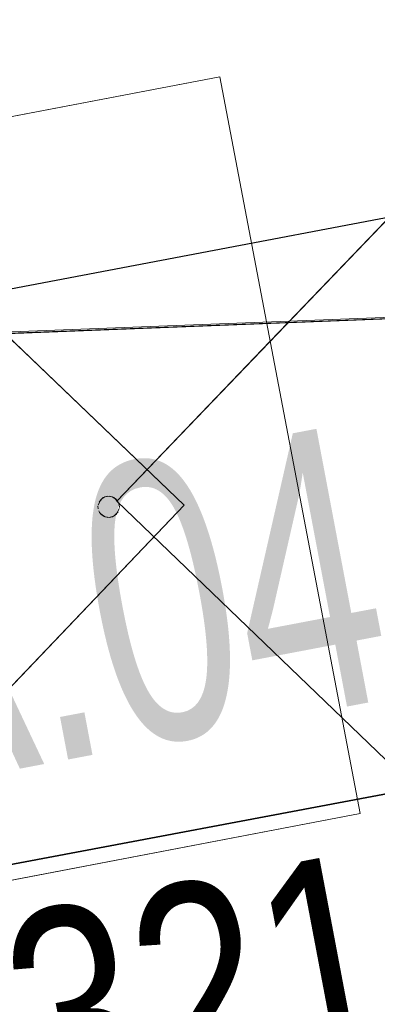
# Model space of a CAD drawing. Extents: x 3503739 to 3504470, y 5375172 to 5375561.
# Tile 59 of 121: x 3504135.481 to 3504135.815, y 5375386.231 to 5375387.15. Entities that reach past the tile are written whole.
import ezdxf

# ---------------------------------------------------------------- set-up
doc = ezdxf.new("R2010")
doc.units = 0
doc.header["$MEASUREMENT"] = 0
for name, color, linetype in [('_4WP_KANCADT__', 7, 'Continuous'), ('BHM_WA', 7, 'Continuous'), ('K_FLURSTUECKE', 7, 'Continuous')]:
    doc.layers.add(name, color=color, linetype=linetype)
doc.styles.add('42', font='TXT', dxfattribs={"width": 0.7, "height": 0.26})
doc.styles.add('43', font='TXT', dxfattribs={"width": 0.8, "height": 0.2})

msp = doc.modelspace()

# ---------------------------------------------------------------- linework, layer by layer
at = {"layer": '_4WP_KANCADT__', "color": 7, "linetype": 'Continuous', "lineweight": 18}
msp.add_lwpolyline([(3504134.7567, 5375386.76326), (3504136.72169, 5375387.13586), (3504137.0112, 5375385.60907), (3504135.04621, 5375385.23647), (3504134.7567, 5375386.76326)], dxfattribs=at)
at = {"layer": '_4WP_KANCADT__', "color": 1, "linetype": 'Continuous', "lineweight": 25}
msp.add_lwpolyline([(3504134.7567, 5375386.76326), (3504136.72169, 5375387.13586), (3504137.0112, 5375385.60907), (3504135.04621, 5375385.23647), (3504134.7567, 5375386.76326)], dxfattribs=at)
at = {"layer": 'BHM_WA', "color": 254, "linetype": 'Continuous', "lineweight": 13}
for p, q in [((3504135.66767, 5375387.09667), (3504134.98006, 5375386.96555)), ((3504135.38132, 5375386.93876), (3504135.63435, 5375386.69695)), ((3504135.39254, 5375386.44391), (3504135.63435, 5375386.69695)), ((3504135.57263, 5375386.69977), (3504135.57298, 5375386.69898)), ((3504135.57298, 5375386.69898), (3504135.57326, 5375386.69815)), ((3504135.57326, 5375386.69815), (3504135.57347, 5375386.6973)), ((3504135.57347, 5375386.6973), (3504135.5736, 5375386.69644)), ((3504135.5736, 5375386.69644), (3504135.57366, 5375386.69557)), ((3504135.55366, 5375386.69512), (3504135.55368, 5375386.69599)), ((3504135.55366, 5375386.69512), (3504135.55372, 5375386.69425)), ((3504135.55372, 5375386.69425), (3504135.55386, 5375386.69339)), ((3504135.55435, 5375386.69171), (3504135.5547, 5375386.69091)), ((3504135.5547, 5375386.69091), (3504135.55512, 5375386.69015)), ((3504135.57364, 5375386.6947), (3504135.57366, 5375386.69557)), ((3504135.11118, 5375386.27794), (3504135.79879, 5375386.40906)), ((3504135.11118, 5375386.27794), (3504135.79879, 5375386.40906))]:
    msp.add_line(p, q, dxfattribs=at)
at = {"layer": 'BHM_WA', "color": 252, "linetype": 'Continuous', "lineweight": 13}
msp.add_polyline3d([(3504133.9712, 5375386.79941, 0), (3504140.26371, 5375387.04114, 0), (3504140.51543, 5375386.80059, 0), (3504136.84791, 5375384.05021, 0), (3504141.91526, 5375387.11373, 0), (3504149.14752, 5375389.15974, 0), (3504149.2157, 5375393.07307, 0), (3504140.95136, 5375392.42416, 0), (3504140.87448, 5375387.53331, 0), (3504140.95136, 5375392.42416, 0), (3504133.9712, 5375386.79941, 0), (3504140.26371, 5375387.04114, 0), (3504140.87448, 5375387.53331, 0), (3504141.45151, 5375387.48494, 0), (3504149.2157, 5375393.07307, 0), (3504140.95136, 5375392.42416, 0), (3504140.94582, 5375392.42962, 0), (3504133.96051, 5375386.80072, 0)], dxfattribs=at)
at = {"layer": 'BHM_WA', "color": 254, "linetype": 'Continuous', "lineweight": 13}
for points in [[(3504140.94327, 5375392.1806, 0), (3504134.2822, 5375386.81298, 0), (3504134.28008, 5375386.81127, 0), (3504134.2675, 5375386.80115, 0), (3504134.25281, 5375386.78934, 0), (3504133.98286, 5375386.79985, 0), (3504133.97227, 5375386.80027, 0), (3504133.97226, 5375386.80027, 0), (3504133.96051, 5375386.80072, 0), (3504133.97226, 5375386.80027, 0), (3504133.97227, 5375386.80027, 0), (3504133.98286, 5375386.79985, 0), (3504134.25281, 5375386.78934, 0), (3504134.2675, 5375386.80115, 0), (3504134.28008, 5375386.81127, 0), (3504134.2822, 5375386.81298, 0), (3504140.26583, 5375387.04285, 0)], [(3504140.94327, 5375392.1806, 0), (3504134.2822, 5375386.81298, 0), (3504134.12135, 5375386.80685, 0), (3504134.12135, 5375386.80685, 0), (3504133.97345, 5375386.80122, 0), (3504133.97344, 5375386.80122, 0), (3504133.96051, 5375386.80072, 0), (3504133.97344, 5375386.80122, 0), (3504133.97345, 5375386.80122, 0), (3504134.12135, 5375386.80685, 0), (3504134.12135, 5375386.80685, 0), (3504134.2822, 5375386.81298, 0), (3504140.26583, 5375387.04285, 0)], [(3504140.89394, 5375388.77139, 0), (3504137.88051, 5375386.94959, 0), (3504137.86179, 5375386.93827, 0), (3504137.01288, 5375386.42505, 0), (3504136.53552, 5375386.88354, 0), (3504136.52113, 5375386.89737, 0), (3504136.12533, 5375387.27751, 0), (3504135.73107, 5375386.86701, 0), (3504135.71439, 5375386.84965, 0), (3504135.57117, 5375386.70053, 0), (3504136.90145, 5375385.42285, 0), (3504142.2795, 5375388.6742, 0)], [(3504140.89394, 5375388.77139, 0), (3504137.88051, 5375386.94959, 0), (3504137.86179, 5375386.93827, 0), (3504137.01288, 5375386.42505, 0), (3504136.12533, 5375387.27751, 0), (3504135.57117, 5375386.70053, 0)], [(3504135.66767, 5375387.09667, 0), (3504134.98006, 5375386.96555, 0), (3504135.11118, 5375386.27794, 0), (3504135.79879, 5375386.40906, 0), (3504135.66767, 5375387.09667, 0), (3504134.98006, 5375386.96555, 0)], [(3504135.57117, 5375386.70053, 0), (3504136.90145, 5375385.42285, 0), (3504139.52138, 5375387.00676, 0)], [(3504135.39254, 5375386.44391, 0), (3504135.63435, 5375386.69695, 0), (3504135.48449, 5375386.84016, 0), (3504135.46701, 5375386.85687, 0), (3504135.38132, 5375386.93876, 0), (3504135.29681, 5375386.85033, 0), (3504135.27899, 5375386.83168, 0), (3504135.13951, 5375386.68573, 0), (3504135.39254, 5375386.44391, 0)], [(3504135.57263, 5375386.69977, 0), (3504135.57221, 5375386.70054, 0), (3504135.57172, 5375386.70126, 0), (3504135.57118, 5375386.70194, 0), (3504135.57057, 5375386.70257, 0), (3504135.56991, 5375386.70315, 0), (3504135.56921, 5375386.70366, 0), (3504135.56846, 5375386.70411, 0), (3504135.56768, 5375386.7045, 0), (3504135.56687, 5375386.70482, 0), (3504135.56603, 5375386.70506, 0), (3504135.56518, 5375386.70523, 0), (3504135.56431, 5375386.70532, 0), (3504135.56343, 5375386.70534, 0), (3504135.56256, 5375386.70528, 0), (3504135.5617, 5375386.70515, 0), (3504135.56085, 5375386.70494, 0), (3504135.56003, 5375386.70466, 0), (3504135.55923, 5375386.70431, 0), (3504135.55847, 5375386.70389, 0), (3504135.55774, 5375386.7034, 0), (3504135.55706, 5375386.70286, 0), (3504135.55643, 5375386.70225, 0), (3504135.55586, 5375386.7016, 0), (3504135.55534, 5375386.70089, 0), (3504135.55489, 5375386.70015, 0), (3504135.5545, 5375386.69936, 0), (3504135.55419, 5375386.69855, 0), (3504135.55395, 5375386.69771, 0), (3504135.55378, 5375386.69686, 0), (3504135.55368, 5375386.69599, 0)], [(3504135.57118, 5375386.70194, 0), (3504135.57057, 5375386.70257, 0), (3504135.57118, 5375386.70194, 0), (3504135.57057, 5375386.70257, 0), (3504135.56991, 5375386.70315, 0), (3504135.56921, 5375386.70366, 0), (3504135.56846, 5375386.70411, 0), (3504135.56768, 5375386.7045, 0), (3504135.56687, 5375386.70482, 0), (3504135.56603, 5375386.70506, 0), (3504135.56518, 5375386.70523, 0), (3504135.56431, 5375386.70532, 0), (3504135.56343, 5375386.70534, 0), (3504135.56256, 5375386.70528, 0), (3504135.5617, 5375386.70515, 0), (3504135.56085, 5375386.70494, 0), (3504135.56003, 5375386.70466, 0), (3504135.55923, 5375386.70431, 0), (3504135.55847, 5375386.70389, 0), (3504135.55774, 5375386.7034, 0), (3504135.55706, 5375386.70286, 0), (3504135.55643, 5375386.70225, 0), (3504135.55586, 5375386.7016, 0), (3504135.55534, 5375386.70089, 0), (3504135.55489, 5375386.70015, 0), (3504135.5545, 5375386.69936, 0), (3504135.55419, 5375386.69855, 0), (3504135.55395, 5375386.69771, 0), (3504135.55378, 5375386.69686, 0), (3504135.55395, 5375386.69771, 0), (3504135.55419, 5375386.69855, 0), (3504135.5545, 5375386.69936, 0), (3504135.55489, 5375386.70015, 0), (3504135.55534, 5375386.70089, 0), (3504135.55586, 5375386.7016, 0), (3504135.55643, 5375386.70225, 0), (3504135.55706, 5375386.70286, 0), (3504135.55774, 5375386.7034, 0), (3504135.55847, 5375386.70389, 0), (3504135.55923, 5375386.70431, 0), (3504135.56003, 5375386.70466, 0), (3504135.56085, 5375386.70494, 0), (3504135.5617, 5375386.70515, 0), (3504135.56256, 5375386.70528, 0), (3504135.56343, 5375386.70534, 0), (3504135.56431, 5375386.70532, 0), (3504135.56518, 5375386.70523, 0), (3504135.56603, 5375386.70506, 0), (3504135.56687, 5375386.70482, 0), (3504135.56768, 5375386.7045, 0), (3504135.56846, 5375386.70411, 0), (3504135.56921, 5375386.70366, 0), (3504135.56991, 5375386.70315, 0), (3504135.57057, 5375386.70257, 0), (3504135.56991, 5375386.70315, 0), (3504135.56921, 5375386.70366, 0), (3504135.56846, 5375386.70411, 0), (3504135.56768, 5375386.7045, 0), (3504135.56687, 5375386.70482, 0), (3504135.56603, 5375386.70506, 0), (3504135.56518, 5375386.70523, 0), (3504135.56431, 5375386.70532, 0), (3504135.56343, 5375386.70534, 0), (3504135.56256, 5375386.70528, 0), (3504135.5617, 5375386.70515, 0), (3504135.56085, 5375386.70494, 0), (3504135.56003, 5375386.70466, 0), (3504135.55923, 5375386.70431, 0), (3504135.55847, 5375386.70389, 0), (3504135.55774, 5375386.7034, 0), (3504135.55706, 5375386.70286, 0), (3504135.55643, 5375386.70225, 0), (3504135.55586, 5375386.7016, 0), (3504135.55534, 5375386.70089, 0), (3504135.55489, 5375386.70015, 0), (3504135.5545, 5375386.69936, 0), (3504135.55419, 5375386.69855, 0), (3504135.55395, 5375386.69771, 0), (3504135.55378, 5375386.69686, 0)], [(3504135.55386, 5375386.69339, 0), (3504135.55406, 5375386.69254, 0), (3504135.55435, 5375386.69171, 0)], [(3504135.55512, 5375386.69015, 0), (3504135.5556, 5375386.68942, 0), (3504135.55615, 5375386.68874, 0), (3504135.55675, 5375386.68811, 0), (3504135.55741, 5375386.68754, 0), (3504135.55811, 5375386.68702, 0), (3504135.55886, 5375386.68657, 0), (3504135.55964, 5375386.68619, 0), (3504135.56046, 5375386.68587, 0), (3504135.56129, 5375386.68563, 0), (3504135.56215, 5375386.68546, 0), (3504135.56302, 5375386.68536, 0), (3504135.56389, 5375386.68535, 0), (3504135.56476, 5375386.6854, 0), (3504135.56562, 5375386.68554, 0), (3504135.56647, 5375386.68575, 0), (3504135.56729, 5375386.68603, 0), (3504135.56809, 5375386.68638, 0), (3504135.56886, 5375386.6868, 0), (3504135.56958, 5375386.68728, 0), (3504135.57026, 5375386.68783, 0), (3504135.57089, 5375386.68844, 0), (3504135.57147, 5375386.68909, 0), (3504135.57198, 5375386.68979, 0), (3504135.57243, 5375386.69054, 0), (3504135.57282, 5375386.69132, 0), (3504135.57313, 5375386.69214, 0), (3504135.57338, 5375386.69297, 0), (3504135.57355, 5375386.69383, 0), (3504135.57364, 5375386.6947, 0)], [(3504135.55615, 5375386.68874, 0), (3504135.55675, 5375386.68811, 0), (3504135.55615, 5375386.68874, 0), (3504135.55675, 5375386.68811, 0), (3504135.55741, 5375386.68754, 0), (3504135.55811, 5375386.68702, 0), (3504135.55886, 5375386.68657, 0), (3504135.55964, 5375386.68619, 0), (3504135.56046, 5375386.68587, 0), (3504135.56129, 5375386.68563, 0), (3504135.56215, 5375386.68546, 0), (3504135.56302, 5375386.68536, 0), (3504135.56389, 5375386.68535, 0), (3504135.56476, 5375386.6854, 0), (3504135.56562, 5375386.68554, 0), (3504135.56647, 5375386.68575, 0), (3504135.56729, 5375386.68603, 0), (3504135.56809, 5375386.68638, 0), (3504135.56886, 5375386.6868, 0), (3504135.56958, 5375386.68728, 0), (3504135.57026, 5375386.68783, 0), (3504135.57089, 5375386.68844, 0), (3504135.57147, 5375386.68909, 0), (3504135.57198, 5375386.68979, 0), (3504135.57243, 5375386.69054, 0), (3504135.57282, 5375386.69132, 0), (3504135.57313, 5375386.69214, 0), (3504135.57338, 5375386.69297, 0), (3504135.57355, 5375386.69383, 0), (3504135.57338, 5375386.69297, 0), (3504135.57313, 5375386.69214, 0), (3504135.57282, 5375386.69132, 0), (3504135.57243, 5375386.69054, 0), (3504135.57198, 5375386.68979, 0), (3504135.57147, 5375386.68909, 0), (3504135.57089, 5375386.68844, 0), (3504135.57026, 5375386.68783, 0), (3504135.56958, 5375386.68728, 0), (3504135.56886, 5375386.6868, 0), (3504135.56809, 5375386.68638, 0), (3504135.56729, 5375386.68603, 0), (3504135.56647, 5375386.68575, 0), (3504135.56562, 5375386.68554, 0), (3504135.56476, 5375386.6854, 0), (3504135.56389, 5375386.68535, 0), (3504135.56302, 5375386.68536, 0), (3504135.56215, 5375386.68546, 0), (3504135.56129, 5375386.68563, 0), (3504135.56046, 5375386.68587, 0), (3504135.55964, 5375386.68619, 0), (3504135.55886, 5375386.68657, 0), (3504135.55811, 5375386.68702, 0), (3504135.55741, 5375386.68754, 0), (3504135.55675, 5375386.68811, 0), (3504135.55741, 5375386.68754, 0), (3504135.55811, 5375386.68702, 0), (3504135.55886, 5375386.68657, 0), (3504135.55964, 5375386.68619, 0), (3504135.56046, 5375386.68587, 0), (3504135.56129, 5375386.68563, 0), (3504135.56215, 5375386.68546, 0), (3504135.56302, 5375386.68536, 0), (3504135.56389, 5375386.68535, 0), (3504135.56476, 5375386.6854, 0), (3504135.56562, 5375386.68554, 0), (3504135.56647, 5375386.68575, 0), (3504135.56729, 5375386.68603, 0), (3504135.56809, 5375386.68638, 0), (3504135.56886, 5375386.6868, 0), (3504135.56958, 5375386.68728, 0), (3504135.57026, 5375386.68783, 0), (3504135.57089, 5375386.68844, 0), (3504135.57147, 5375386.68909, 0), (3504135.57198, 5375386.68979, 0), (3504135.57243, 5375386.69054, 0), (3504135.57282, 5375386.69132, 0), (3504135.57313, 5375386.69214, 0), (3504135.57338, 5375386.69297, 0), (3504135.57355, 5375386.69383, 0)]]:
    msp.add_polyline3d(points, dxfattribs=at)
at = {"layer": 'K_FLURSTUECKE', "color": 252, "linetype": 'Continuous', "lineweight": 35}
for p, q in [((3504145.78449, 5375388.29709), (3504126.15551, 5375384.61291)), ((3504126.15551, 5375384.61291), (3504145.78449, 5375388.29709)), ((3504145.78449, 5375388.29709), (3504126.15551, 5375384.61291)), ((3504126.15551, 5375384.61291), (3504145.78449, 5375388.29709))]:
    msp.add_line(p, q, dxfattribs=at)

# ---------------------------------------------------------------- texts
at = {"layer": '_4WP_KANCADT__', "color": 1, "linetype": 'Continuous'}
for s, height, style, width, p in [('RI.A.04', 0.26, '42', 0.7, (3504135.0389, 5375386.3672)), ('D = 321.96', 0.2, '43', 0.8, (3504135.10112, 5375386.03905))]:
    msp.add_text(s, height=height, rotation=10.737, dxfattribs=dict(at, style=style, width=width)).set_placement(p)

doc.saveas('drawing.dxf')
